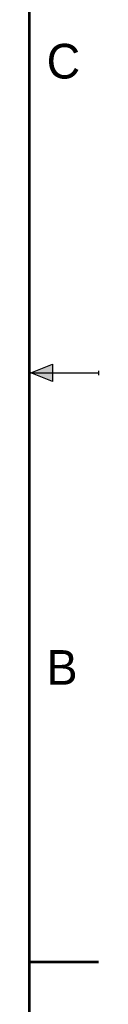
# Model space of a CAD drawing. Header units: inches. Extents: x 0 to 22, y 0 to 17.
# Tile 70 of 75: x 21.5 to 22, y 3.9 to 11. Entities that reach past the tile are written whole.
import ezdxf

# ---------------------------------------------------------------- set-up
doc = ezdxf.new("R2010")
doc.units = ezdxf.units.IN
doc.header["$LTSCALE"] = 1.21
doc.header["$MEASUREMENT"] = 0
doc.layers.get('0').update_dxf_attribs({"linetype": 'CONTINUOUS'})
doc.styles.add('TEXTSTYLE_2', font='txt')

msp = doc.modelspace()

# ---------------------------------------------------------------- hatches: boundary and pattern name
at = {"linetype": 'CONTINUOUS'}
msp.add_hatch(color=2, dxfattribs=at).paths.add_polyline_path([(21.6663, 8.5625), (21.6663, 8.4375), (21.51, 8.5)])

# ---------------------------------------------------------------- linework, layer by layer
at = {"color": 2, "linetype": 'CONTINUOUS'}
for p, q in [((21.51, 8.5), (21.6663, 8.5625)), ((21.6663, 8.5625), (21.6663, 8.4375)), ((21.51, 8.5), (22, 8.5)), ((21.6663, 8.4375), (21.51, 8.5)), ((22, 8.515), (22, 8.485))]:
    msp.add_line(p, q, dxfattribs=at)
at = {"color": 7, "linetype": 'CONTINUOUS', "const_width": 0.02}
for points in [[(21.5, 0.5), (21.5, 16.5)], [(22, 4.25), (21.5, 4.25)]]:
    msp.add_lwpolyline(points, dxfattribs=at)

# ---------------------------------------------------------------- texts
at = {"color": 2, "linetype": 'CONTINUOUS', "char_height": 0.25, "width": 0.25, "attachment_point": 1, "line_spacing_factor": 0.9, "style": 'TEXTSTYLE_2'}
for s, insert in [('C', (21.625, 10.875)), ('B', (21.625, 6.5))]:
    msp.add_mtext(s, dxfattribs=dict(at, insert=insert))

doc.saveas('drawing.dxf')
